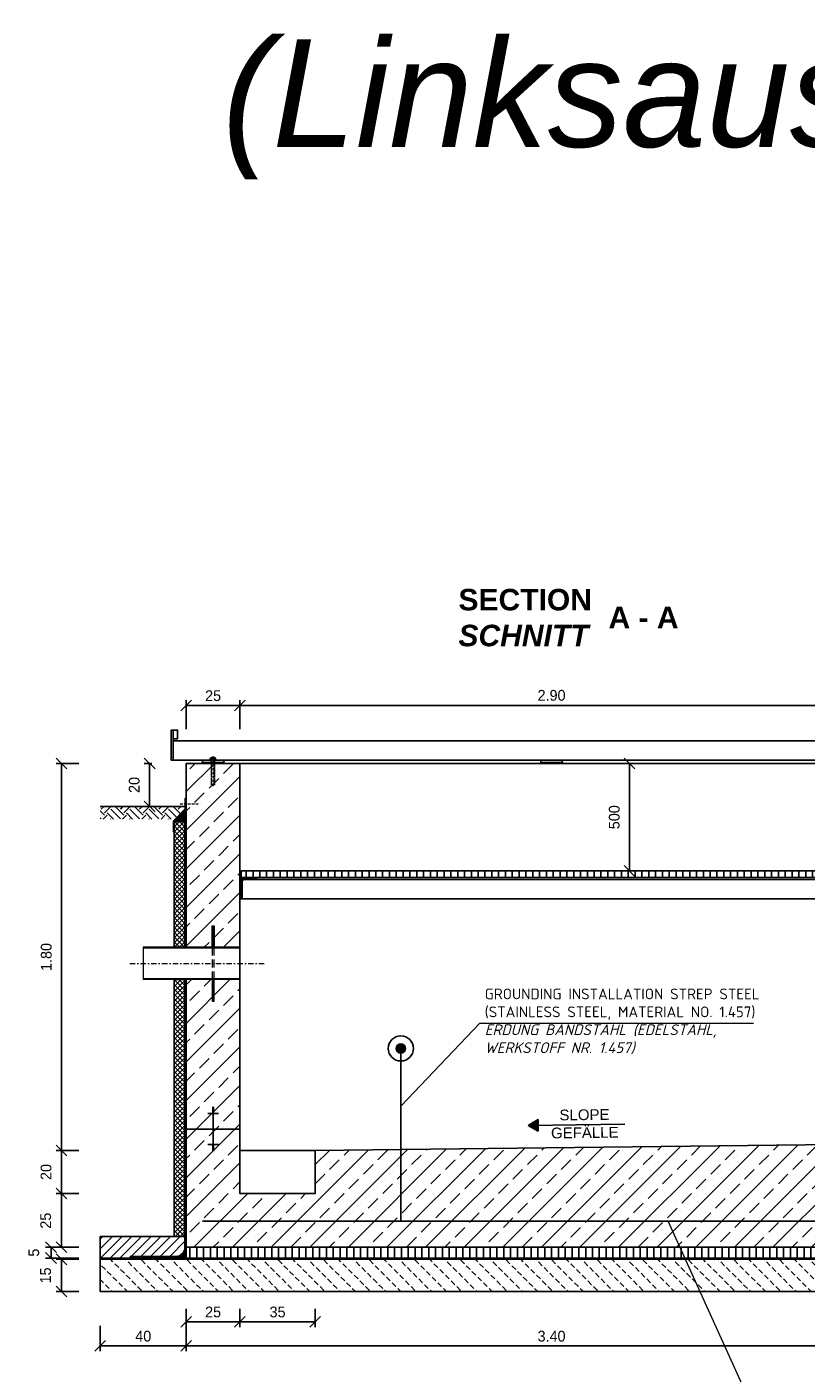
# Model space of a CAD drawing. Header units: millimetres. Extents: x -61498 to 746175, y -1322 to 24596.
# Tile 2 of 37: x 5575 to 9200, y 3672 to 9932. Entities that reach past the tile are written whole.
import ezdxf

# ---------------------------------------------------------------- set-up
doc = ezdxf.new("R2010")
doc.units = ezdxf.units.MM
for name, pattern in [('ACAD_ISO10W100', [18, 12, -3, 0, -3]), ('JIS_02_1.0', [2, 1, -1]), ('STRICHPUNKT2', [0.5, 0.25, -0.125, 0, -0.125]), ('VERDECKT2', [0.1875, 0.125, -0.0625])]:
    doc.linetypes.add(name, pattern=pattern)
for name, color, linetype, lineweight in [('Bemaßung', 7, 'Continuous', 9), ('Beschriftung', 7, 'Continuous', 9), ('P------T2', 7, 'Continuous', 18), ('P-DABDICHTUNG', 7, 'Continuous', 18), ('P-ES-MD', 1, 'VERDECKT2', 18), ('verz. Bandstahl 30x3_5mm im Beton', 5, 'GRENZE1', 35)]:
    doc.layers.add(name, color=color, linetype=linetype, lineweight=lineweight)
doc.styles.add('LBB3.5M1000', font='isocp.shx', dxfattribs={"height": 3.5})
doc.linetypes.add('GRENZE1', pattern='A,6.35,-2.54,[133,ltypeshp.shx,S=2.54,R=0,X=-2.54,Y=0],-2.54,25.4', length=36.83)
doc.dimstyles.new('DIN', dxfattribs={"dimtxt": 2.5, "dimasz": 2.5, "dimexe": 1.25, "dimexo": 0.625, "dimtad": 1, "dimtih": 1, "dimdec": 4, "dimdsep": 46, "dimlunit": 6, "dimtxsty": 'Standard', "dimcen": 2.5, "dimadec": 0, "dimazin": 0, "dimtfac": 1, "dimtdec": 4, "dimtmove": 0, "dimatfit": 3, "dimfxl": 0, "dimtvp": 1, "dimtolj": 1, "dimtzin": 0, "dimarcsym": 0})
pattern_1 = [(45, (6441.0728, 5577.1557), (-2.245064, 2.245064), [])]

# ---------------------------------------------------------------- blocks, each defined once
blk = doc.blocks.new('_Oblique')
at = {"color": 0, "linetype": 'ByBlock', "lineweight": -2}
blk.add_line((-0.5, -0.5), (0.5, 0.5), dxfattribs=at)
blk = doc.blocks.new('*D37')
at = {"layer": 'Bemaßung', "color": 0, "lineweight": -2, "transparency": 16777216}
for p, q in [((6566.1, 6667.2), (6566.1, 6802.1)), ((6566.1, 6777.1), (9466.1, 6777.1)), ((9466.1, 6667.2), (9466.1, 6802.1))]:
    blk.add_line(p, q, dxfattribs=at)
at = {"layer": 'DEFPOINTS', "color": 0, "transparency": 16777216}
for p in [(9466.1, 6777.1), (6566.1, 6507.2), (9466.1, 6507.2)]:
    blk.add_point(p, dxfattribs=at)
at = {"layer": 'Bemaßung', "color": 0, "lineweight": -2, "transparency": 16777216, "xscale": 50, "yscale": 50, "zscale": 50, "rotation": 180}
blk.add_blockref('_Oblique', (6566.1, 6777.1), dxfattribs=at)
at = {"layer": 'Bemaßung', "color": 0, "lineweight": -2, "transparency": 16777216, "xscale": 50, "yscale": 50, "zscale": 50}
blk.add_blockref('_Oblique', (9466.1, 6777.1), dxfattribs=at)
at = {"layer": 'Bemaßung', "color": 0, "transparency": 16777216, "insert": (8016.1, 6823.7), "char_height": 50, "attachment_point": 5}
blk.add_mtext('\\A1;2.90', dxfattribs=at)
blk = doc.blocks.new('*D39')
at = {"layer": 'Bemaßung', "color": 0, "lineweight": -2, "transparency": 16777216}
for p, q in [((6316.1, 6667.2), (6316.1, 6802.1)), ((6316.1, 6777.1), (6566.1, 6777.1)), ((6566.1, 6667.2), (6566.1, 6802.1))]:
    blk.add_line(p, q, dxfattribs=at)
at = {"layer": 'DEFPOINTS', "color": 0, "transparency": 16777216}
for p in [(6566.1, 6777.1), (6316.1, 6507.2), (6566.1, 6507.2)]:
    blk.add_point(p, dxfattribs=at)
at = {"layer": 'Bemaßung', "color": 0, "lineweight": -2, "transparency": 16777216, "xscale": 50, "yscale": 50, "zscale": 50, "rotation": 180}
blk.add_blockref('_Oblique', (6316.1, 6777.1), dxfattribs=at)
at = {"layer": 'Bemaßung', "color": 0, "lineweight": -2, "transparency": 16777216, "xscale": 50, "yscale": 50, "zscale": 50}
blk.add_blockref('_Oblique', (6566.1, 6777.1), dxfattribs=at)
at = {"layer": 'Bemaßung', "color": 0, "transparency": 16777216, "insert": (6441.1, 6822.1), "char_height": 50, "attachment_point": 5}
blk.add_mtext('\\A1;25', dxfattribs=at)
blk = doc.blocks.new('*D42')
at = {"layer": 'Bemaßung', "color": 0, "lineweight": -2, "transparency": 16777216}
for p, q in [((6316.1, 3971.2), (6316.1, 3886)), ((6566.1, 3971.2), (6566.1, 3886)), ((6316.1, 3911), (6566.1, 3911))]:
    blk.add_line(p, q, dxfattribs=at)
at = {"layer": 'DEFPOINTS', "color": 0, "transparency": 16777216}
for p in [(6316.1, 4051.2), (6566.1, 4051.2), (6566.1, 3911)]:
    blk.add_point(p, dxfattribs=at)
at = {"layer": 'Bemaßung', "color": 0, "lineweight": -2, "transparency": 16777216, "xscale": 50, "yscale": 50, "zscale": 50, "rotation": 180}
blk.add_blockref('_Oblique', (6316.1, 3911), dxfattribs=at)
at = {"layer": 'Bemaßung', "color": 0, "lineweight": -2, "transparency": 16777216, "xscale": 50, "yscale": 50, "zscale": 50}
blk.add_blockref('_Oblique', (6566.1, 3911), dxfattribs=at)
at = {"layer": 'Bemaßung', "color": 0, "transparency": 16777216, "insert": (6441.1, 3956), "char_height": 50, "attachment_point": 5}
blk.add_mtext('\\A1;25', dxfattribs=at)
blk = doc.blocks.new('*D43')
at = {"layer": 'Bemaßung', "color": 0, "lineweight": -2, "transparency": 16777216}
for p, q in [((6566.1, 3971.2), (6566.1, 3886)), ((6916.1, 3971.2), (6916.1, 3886)), ((6566.1, 3911), (6916.1, 3911))]:
    blk.add_line(p, q, dxfattribs=at)
at = {"layer": 'DEFPOINTS', "color": 0, "transparency": 16777216}
for p in [(6566.1, 4051.2), (6916.1, 4051.2), (6916.1, 3911)]:
    blk.add_point(p, dxfattribs=at)
at = {"layer": 'Bemaßung', "color": 0, "lineweight": -2, "transparency": 16777216, "xscale": 50, "yscale": 50, "zscale": 50, "rotation": 180}
blk.add_blockref('_Oblique', (6566.1, 3911), dxfattribs=at)
at = {"layer": 'Bemaßung', "color": 0, "lineweight": -2, "transparency": 16777216, "xscale": 50, "yscale": 50, "zscale": 50}
blk.add_blockref('_Oblique', (6916.1, 3911), dxfattribs=at)
at = {"layer": 'Bemaßung', "color": 0, "transparency": 16777216, "insert": (6741.1, 3956), "char_height": 50, "attachment_point": 5}
blk.add_mtext('\\A1;35', dxfattribs=at)
blk = doc.blocks.new('*D44')
at = {"layer": 'Bemaßung', "color": 0, "lineweight": -2, "transparency": 16777216}
for p, q in [((6316.1, 3891.2), (6316.1, 3773.5)), ((9716.1, 3891.2), (9716.1, 3773.5)), ((6316.1, 3798.5), (9716.1, 3798.5))]:
    blk.add_line(p, q, dxfattribs=at)
at = {"layer": 'DEFPOINTS', "color": 0, "transparency": 16777216}
for p in [(6316.1, 4051.2), (9716.1, 4051.2), (9716.1, 3798.5)]:
    blk.add_point(p, dxfattribs=at)
at = {"layer": 'Bemaßung', "color": 0, "lineweight": -2, "transparency": 16777216, "xscale": 50, "yscale": 50, "zscale": 50, "rotation": 180}
blk.add_blockref('_Oblique', (6316.1, 3798.5), dxfattribs=at)
at = {"layer": 'Bemaßung', "color": 0, "lineweight": -2, "transparency": 16777216, "xscale": 50, "yscale": 50, "zscale": 50}
blk.add_blockref('_Oblique', (9716.1, 3798.5), dxfattribs=at)
at = {"layer": 'Bemaßung', "color": 0, "transparency": 16777216, "insert": (8016.1, 3843.5), "char_height": 50, "attachment_point": 5}
blk.add_mtext('\\A1;3.40', dxfattribs=at)
blk = doc.blocks.new('*D45')
at = {"layer": 'Bemaßung', "color": 0, "lineweight": -2, "transparency": 16777216}
for p, q in [((5916.1, 3891.2), (5916.1, 3773.5)), ((6316.1, 3891.2), (6316.1, 3773.5)), ((5916.1, 3798.5), (6316.1, 3798.5))]:
    blk.add_line(p, q, dxfattribs=at)
at = {"layer": 'DEFPOINTS', "color": 0, "transparency": 16777216}
for p in [(5916.1, 4051.2), (6316.1, 4051.2), (6316.1, 3798.5)]:
    blk.add_point(p, dxfattribs=at)
at = {"layer": 'Bemaßung', "color": 0, "lineweight": -2, "transparency": 16777216, "xscale": 50, "yscale": 50, "zscale": 50, "rotation": 180}
blk.add_blockref('_Oblique', (5916.1, 3798.5), dxfattribs=at)
at = {"layer": 'Bemaßung', "color": 0, "lineweight": -2, "transparency": 16777216, "xscale": 50, "yscale": 50, "zscale": 50}
blk.add_blockref('_Oblique', (6316.1, 3798.5), dxfattribs=at)
at = {"layer": 'Bemaßung', "color": 0, "transparency": 16777216, "insert": (6116.1, 3843.5), "char_height": 50, "attachment_point": 5}
blk.add_mtext('\\A1;40', dxfattribs=at)
blk = doc.blocks.new('*D53')
at = {"layer": 'Bemaßung', "color": 0, "lineweight": -2, "transparency": 16777216}
for p, q in [((6156.1, 6507.2), (6120.8, 6507.2)), ((6145.8, 6507.2), (6145.8, 6307.2)), ((6096.1, 6307.2), (6120.8, 6307.2))]:
    blk.add_line(p, q, dxfattribs=at)
at = {"layer": 'DEFPOINTS', "color": 0, "transparency": 16777216}
for p in [(6316.1, 6507.2), (6145.8, 6307.2), (6256.1, 6307.2)]:
    blk.add_point(p, dxfattribs=at)
at = {"layer": 'Bemaßung', "color": 0, "lineweight": -2, "transparency": 16777216, "xscale": 50, "yscale": 50, "zscale": 50}
for p, rotation in [((6145.8, 6507.2), 90), ((6145.8, 6307.2), 270)]:
    blk.add_blockref('_Oblique', p, dxfattribs=dict(at, rotation=rotation))
at = {"layer": 'Bemaßung', "color": 0, "transparency": 16777216, "insert": (6074.3, 6407.2), "char_height": 50, "attachment_point": 5, "rotation": 90}
blk.add_mtext('\\A1;20', dxfattribs=at)
blk = doc.blocks.new('*D60')
at = {"layer": 'Bemaßung', "color": 0, "lineweight": -2, "transparency": 16777216}
for p, q in [((5816.1, 4201.2), (5710.3, 4201.2)), ((5735.3, 4201.2), (5735.3, 4051.2)), ((5816.1, 4051.2), (5710.3, 4051.2))]:
    blk.add_line(p, q, dxfattribs=at)
at = {"layer": 'DEFPOINTS', "color": 0, "transparency": 16777216}
for p in [(6316.1, 4201.2), (5735.3, 4051.2), (6316.1, 4051.2)]:
    blk.add_point(p, dxfattribs=at)
at = {"layer": 'Bemaßung', "color": 0, "lineweight": -2, "transparency": 16777216, "xscale": 50, "yscale": 50, "zscale": 50}
for p, rotation in [((5735.3, 4201.2), 90), ((5735.3, 4051.2), 270)]:
    blk.add_blockref('_Oblique', p, dxfattribs=dict(at, rotation=rotation))
at = {"layer": 'Bemaßung', "color": 0, "transparency": 16777216, "insert": (5661.7, 4126.2), "char_height": 50, "attachment_point": 5, "rotation": 90}
blk.add_mtext('\\A1;15', dxfattribs=at)
blk = doc.blocks.new('*D61')
at = {"layer": 'Bemaßung', "color": 0, "lineweight": -2, "transparency": 16777216}
for p, q in [((5816.1, 4507.2), (5710.3, 4507.2)), ((5735.3, 4507.2), (5735.3, 4257.2)), ((5816.1, 4257.2), (5710.3, 4257.2))]:
    blk.add_line(p, q, dxfattribs=at)
at = {"layer": 'DEFPOINTS', "color": 0, "transparency": 16777216}
for p in [(6316.1, 4507.2), (5735.3, 4257.2), (6316.1, 4257.2)]:
    blk.add_point(p, dxfattribs=at)
at = {"layer": 'Bemaßung', "color": 0, "lineweight": -2, "transparency": 16777216, "xscale": 50, "yscale": 50, "zscale": 50}
for p, rotation in [((5735.3, 4507.2), 90), ((5735.3, 4257.2), 270)]:
    blk.add_blockref('_Oblique', p, dxfattribs=dict(at, rotation=rotation))
at = {"layer": 'Bemaßung', "color": 0, "transparency": 16777216, "insert": (5662.4, 4380.7), "char_height": 50, "attachment_point": 5, "rotation": 90}
blk.add_mtext('\\A1;25', dxfattribs=at)
blk = doc.blocks.new('*D62')
at = {"layer": 'Bemaßung', "color": 0, "lineweight": -2, "transparency": 16777216}
for p, q in [((5816.1, 4707.2), (5710.3, 4707.2)), ((5735.3, 4707.2), (5735.3, 4507.2)), ((5816.1, 4507.2), (5710.3, 4507.2))]:
    blk.add_line(p, q, dxfattribs=at)
at = {"layer": 'DEFPOINTS', "color": 0, "transparency": 16777216}
for p in [(6316.1, 4707.2), (5735.3, 4507.2), (6316.1, 4507.2)]:
    blk.add_point(p, dxfattribs=at)
at = {"layer": 'Bemaßung', "color": 0, "lineweight": -2, "transparency": 16777216, "xscale": 50, "yscale": 50, "zscale": 50}
for p, rotation in [((5735.3, 4707.2), 90), ((5735.3, 4507.2), 270)]:
    blk.add_blockref('_Oblique', p, dxfattribs=dict(at, rotation=rotation))
at = {"layer": 'Bemaßung', "color": 0, "transparency": 16777216, "insert": (5664, 4607.2), "char_height": 50, "attachment_point": 5, "rotation": 90}
blk.add_mtext('\\A1;20', dxfattribs=at)
blk = doc.blocks.new('*D63')
at = {"layer": 'Bemaßung', "color": 0, "lineweight": -2, "transparency": 16777216}
for p, q in [((5816.1, 6507.2), (5710.3, 6507.2)), ((5735.3, 6507.2), (5735.3, 4707.2)), ((5816.1, 4707.2), (5710.3, 4707.2))]:
    blk.add_line(p, q, dxfattribs=at)
at = {"layer": 'DEFPOINTS', "color": 0, "transparency": 16777216}
for p in [(6316.1, 6507.2), (5735.3, 4707.2), (6316.1, 4707.2)]:
    blk.add_point(p, dxfattribs=at)
at = {"layer": 'Bemaßung', "color": 0, "lineweight": -2, "transparency": 16777216, "xscale": 50, "yscale": 50, "zscale": 50}
for p, rotation in [((5735.3, 6507.2), 90), ((5735.3, 4707.2), 270)]:
    blk.add_blockref('_Oblique', p, dxfattribs=dict(at, rotation=rotation))
at = {"layer": 'Bemaßung', "color": 0, "transparency": 16777216, "insert": (5664.9, 5607.2), "char_height": 50, "attachment_point": 5, "rotation": 90}
blk.add_mtext('\\A1;1.80', dxfattribs=at)
blk = doc.blocks.new('*D124')
at = {"layer": 'Bemaßung', "color": 0, "lineweight": -2, "transparency": 16777216}
for p, q in [((8007.3, 6507.2), (8353.4, 6507.2)), ((8378.4, 6507.2), (8378.4, 6007.2)), ((8007.3, 6007.2), (8353.4, 6007.2))]:
    blk.add_line(p, q, dxfattribs=at)
at = {"layer": 'DEFPOINTS', "color": 0, "transparency": 16777216}
for p in [(8407.3, 6507.2), (8378.4, 6007.2), (8407.3, 6007.2)]:
    blk.add_point(p, dxfattribs=at)
at = {"layer": 'Bemaßung', "color": 0, "lineweight": -2, "transparency": 16777216, "xscale": 50, "yscale": 50, "zscale": 50}
for p, rotation in [((8378.4, 6507.2), 90), ((8378.4, 6007.2), 270)]:
    blk.add_blockref('_Oblique', p, dxfattribs=dict(at, rotation=rotation))
at = {"layer": 'Bemaßung', "color": 0, "transparency": 16777216, "insert": (8308, 6257.2), "char_height": 50, "attachment_point": 5, "rotation": 90}
blk.add_mtext('\\A1;500', dxfattribs=at)
blk = doc.blocks.new('*D135')
at = {"layer": 'Bemaßung', "color": 0, "lineweight": -2, "transparency": 16777216}
for p, q in [((5816.1, 4257.2), (5661.9, 4257.2)), ((5686.9, 4257.2), (5686.9, 4207.2)), ((5816.1, 4207.2), (5661.9, 4207.2))]:
    blk.add_line(p, q, dxfattribs=at)
at = {"layer": 'DEFPOINTS', "color": 0, "transparency": 16777216}
for p in [(6316.1, 4257.2), (5686.9, 4207.2), (6316.1, 4207.2)]:
    blk.add_point(p, dxfattribs=at)
at = {"layer": 'Bemaßung', "color": 0, "lineweight": -2, "transparency": 16777216, "xscale": 50, "yscale": 50, "zscale": 50}
for p, rotation in [((5686.9, 4257.2), 90), ((5686.9, 4207.2), 270)]:
    blk.add_blockref('_Oblique', p, dxfattribs=dict(at, rotation=rotation))
at = {"layer": 'Bemaßung', "color": 0, "transparency": 16777216, "insert": (5606.9, 4232.2), "char_height": 50, "attachment_point": 5, "rotation": 90}
blk.add_mtext('\\A1;5', dxfattribs=at)

msp = doc.modelspace()

# ---------------------------------------------------------------- hatches: boundary and pattern name
at = {"lineweight": 0}
h = msp.add_hatch(dxfattribs=at)
h.set_pattern_fill('ANSI33', color=256, scale=20)
h.set_pattern_definition([(45, (8016.07, 5382.16), (-89.8026, 89.8026), []), (45, (8105.88, 5382.16), (-89.8026, 89.8026), [63.5, -31.75])])
h.paths.add_polyline_path([(6316.07279, 5652.15574), (6566.07279, 5652.15574), (6566.07279, 6507.15574), (6316.07279, 6507.15574)])
h.paths.add_polyline_path([(9466.07279, 5468.65574), (9716.07279, 5468.65574), (9716.07279, 6507.15574), (9466.07279, 6507.15574)])
h.paths.add_polyline_path([(9716.07279, 5195.65574), (9466.07279, 5195.65574), (9466.07279, 4737.15574), (6916.07279, 4707.15574), (6916.07279, 4507.15574), (6566.07279, 4507.15574), (6566.07279, 5502.15574), (6316.07279, 5502.15574), (6316.07279, 4257.15574), (9716.07279, 4257.15574)])
h = msp.add_hatch()
h.set_pattern_fill('EARTH', color=256, scale=10, angle=45)
h.set_pattern_definition([(45, (6116.07, 6278.02), (7e-15, 89.803), [63.5, -63.5]), (45, (6099.235, 6294.856), (7e-15, 89.803), [63.5, -63.5]), (45, (6082.4, 6311.694), (7e-15, 89.803), [63.5, -63.5]), (135, (6082.4, 6322.92), (-89.803, 7e-15), [63.5, -63.5]), (135, (6099.235, 6339.76), (-89.803, 7e-15), [63.5, -63.5]), (135, (6116.07, 6356.595), (-89.803, 7e-15), [63.5, -63.5])])
h.paths.add_polyline_path([(6264.70544, 6248.88009), (6311.22784, 6295.40248), (6311.22784, 6307.15574), (5916.07279, 6307.15574), (5916.07279, 6248.88009)])
at = {"lineweight": 5}
h = msp.add_hatch(dxfattribs=at)
h.set_pattern_fill('ANSI36', color=256, angle=90)
h.set_pattern_definition([(135, (6288.0728, 6265.3448), (-6.17393, 1.6838), [7.9375, -1.5875, 0, -1.5875])])
h.paths.add_polyline_path([(6316.07279, 6293.34482), (6260.07279, 6237.34482), (6310.07279, 6237.34482), (6316.07279, 6237.34482)])
h = msp.add_hatch(dxfattribs=at)
h.set_pattern_fill('ANSI37', color=256, scale=5)
h.set_pattern_definition([(45, (6285.073, 5989.906), (-11.2253, 11.2253), []), (135, (6285.073, 5989.906), (-11.2253, -11.2253), [])])
h.paths.add_polyline_path([(6310.07279, 6237.34482), (6260.07279, 6237.34482), (6260.07279, 5652.15574), (6310.07279, 5652.15574)])
at = {"lineweight": 9}
h = msp.add_hatch(dxfattribs=at)
h.set_pattern_fill('ANSI31', color=256)
h.set_pattern_definition([(45, (-77669.4396, 44326.9335), (-2.24506403, 2.24506403), [])])
edge = h.paths.add_edge_path()
edge.add_line((6566.07279, 5877.15574), (6566.07279, 5977.15574))
edge.add_line((6566.07279, 5977.15574), (6641.07279, 5977.15574))
edge.add_line((6641.07279, 5977.15574), (6641.07279, 5972.15574))
edge.add_arc((6636.07279, 5972.15574), 5, -90, 0, ccw=False)
edge.add_line((6636.07279, 5967.15574), (6586.07279, 5967.15574))
edge.add_arc((6586.07279, 5957.15574), 10, 90, 180)
edge.add_line((6576.07279, 5957.15574), (6576.07279, 5882.15574))
edge.add_arc((6571.07279, 5882.15574), 5, -90, 0, ccw=False)
edge.add_line((6571.07279, 5877.15574), (6566.07279, 5877.15574))
h = msp.add_hatch()
h.set_pattern_fill('ANSI31', color=256, scale=10, angle=45)
h.set_pattern_definition([(90, (-77669.44, 44326.933), (-31.75, 5e-15), [])])
h.paths.add_polyline_path([(6740.37494, 5977.15574), (6740.37494, 6007.15574), (6571.07279, 6007.15574), (6571.07279, 5977.15574)])
h.paths.add_polyline_path([(6740.37494, 6007.15574), (6740.37494, 5977.15574), (9461.07279, 5977.15574), (9461.07279, 6007.15574)])
at = {"lineweight": 0}
h = msp.add_hatch(dxfattribs=at)
h.set_pattern_fill('ANSI31', color=256)
h.set_pattern_definition(pattern_1)
h.paths.add_polyline_path([(6436.07279, 5752.15574), (6446.07279, 5752.15574), (6446.07279, 5652.15574), (6436.07279, 5652.15574)])
h = msp.add_hatch(dxfattribs=at)
h.set_pattern_fill('ANSI31', color=256, angle=90)
h.set_pattern_definition([(135, (6341.0728, 5577.1557), (-2.245064, -2.245064), [])])
h.paths.add_polyline_path([(6436.07279, 5652.15574), (6116.07279, 5652.15574), (6116.07279, 5648.95574), (6436.07279, 5648.95574)])
h.paths.add_polyline_path([(6446.07279, 5652.15574), (6436.07279, 5652.15574), (6436.07279, 5648.95574), (6446.07279, 5648.95574)])
h.paths.add_polyline_path([(6566.07279, 5652.15574), (6446.07279, 5652.15574), (6446.07279, 5648.95574), (6566.07279, 5648.95574)])
h.paths.add_polyline_path([(6566.07279, 5505.35574), (6446.07279, 5505.35574), (6446.07279, 5502.15574), (6566.07279, 5502.15574)])
h.paths.add_polyline_path([(6446.07279, 5505.35574), (6436.07279, 5505.35574), (6436.07279, 5502.15574), (6446.07279, 5502.15574)])
h.paths.add_polyline_path([(6436.07279, 5505.35574), (6116.07279, 5505.35574), (6116.07279, 5502.15574), (6436.07279, 5502.15574)])
at = {"lineweight": 5}
h = msp.add_hatch(dxfattribs=at)
h.set_pattern_fill('ANSI37', color=256, scale=5)
h.set_pattern_definition([(45, (8016.073, 5317.406), (-11.22532, 11.22532), []), (135, (8016.073, 5317.406), (-11.22532, -11.22532), [])])
h.paths.add_polyline_path([(6260.07279, 5502.15574), (6310.07279, 5502.15574), (6310.07279, 4307.15574), (6260.07279, 4307.15574)])
at = {"lineweight": 0}
h = msp.add_hatch(dxfattribs=at)
h.set_pattern_fill('ANSI31', color=256)
h.set_pattern_definition(pattern_1)
h.paths.add_polyline_path([(6436.07279, 5402.15574), (6446.07279, 5402.15574), (6446.07279, 5502.15574), (6436.07279, 5502.15574)])
h = msp.add_hatch()
h.set_pattern_fill('ANSI31', color=256, scale=10)
h.set_pattern_definition([(45, (9919.073, 4257.156), (-22.45064, 22.45064), [])])
edge = h.paths.add_edge_path()
edge.add_line((6055.69766, 4214.79977), (6055.69766, 4207.15574))
edge.add_line((6055.69766, 4207.15574), (5916.07279, 4207.15574))
edge.add_line((5916.07279, 4207.15574), (5916.07279, 4307.15574))
edge.add_line((5916.07279, 4307.15574), (6310.07279, 4307.15574))
edge.add_line((6310.07279, 4307.15574), (6310.07279, 4257.15574))
edge.add_arc((6267.71681, 4257.15574), 42.35598, 270, 360, ccw=False)
edge.add_line((6267.71681, 4214.79977), (6055.69766, 4214.79977))
h = msp.add_hatch(dxfattribs=at)
h.set_pattern_fill('AR-CONC', color=256, scale=0.48356)
h.set_pattern_definition([(50, (9798.245, 4232.1557), (3.4683817, -0.303444), [0.36267, -3.989368]), (355, (9798.245, 4232.1557), (-0.6709456, 3.6372986), [0.290136, -3.1914945]), (100.45144, (9798.534, 4232.1305), (2.797436, 3.3338545), [0.308222, -3.3904412]), (46.1842, (9798.245, 4233.123), (5.16075, -0.8003847), [0.544005, -5.984052]), (96.63564, (9798.675, 4233.056), (4.519649, 4.710446), [0.462333, -5.085665]), (351.18416, (9798.245, 4233.123), (4.519649, 4.710446), [0.435204, -4.787242]), (21, (9798.7285, 4232.881), (2.8864024, -1.946903), [0.36267, -3.989368]), (326, (9798.7285, 4232.881), (1.176575, 3.506534), [0.290136, -3.1914945]), (71.45144, (9798.969, 4232.719), (4.0629775, 1.559631), [0.308222, -3.3904412]), (37.5, (9798.245, 4232.1557), (0.05880017, 1.6097408), [0, -3.1528098, 0, -3.2398505, 0, -3.2035835]), (7.5, (9798.245, 4232.1557), (1.2720985, 1.9072164), [0, -1.8471984, 0, -3.0802758, 0, -1.2209884]), (327.5, (9797.1666, 4232.1557), (2.5813506, -0.1090663), [0, -1.2088994, 0, -3.7717663, 0, -5.0048437]), (317.5, (9796.683, 4232.1557), (2.8200537, 0.4840674), [0, -1.5715693, 0, -2.5048397, 0, -3.5541644])])
edge = h.paths.add_edge_path()
edge.add_line((6241.77372, 4207.15574), (6267.71681, 4208.79977))
edge.add_arc((6267.71681, 4257.15574), 48.35598, 270, 360)
edge.add_line((6316.07279, 4257.15574), (6316.07279, 4207.15574))
edge.add_line((6316.07279, 4207.15574), (6241.77372, 4207.15574))
h = msp.add_hatch()
h.set_pattern_fill('ANSI31', color=256, scale=10, angle=45)
h.set_pattern_definition([(90, (8016.073, 4232.156), (-31.75, 5e-15), [])])
h.paths.add_polyline_path([(6316.07279, 4257.15574), (9716.07279, 4257.15574), (9716.07279, 4207.15574), (6316.07279, 4207.15574)])
h = msp.add_hatch(dxfattribs=at)
h.set_pattern_fill('BETON_UNBEWEHRT', color=256, scale=200, angle=90, pattern_type=2)
h.set_pattern_definition([(135, (928.2, 4286.51), (-35.35534, -35.35534), [25, -12.5])])
h.paths.add_polyline_path([(5916.07279, 4201.15574), (10116.07279, 4201.15574), (10116.07279, 4051.15574), (5916.07279, 4051.15574)])
at = {"layer": 'Bemaßung'}
h = msp.add_hatch(color=256, dxfattribs=at)
h.dxf.hatch_style = 1
h.paths.add_polyline_path([(7906.86359, 4823.71299), (7953.65472, 4797.42715), (7953.02336, 4851.09238)])
at = {"layer": 'P-DABDICHTUNG'}
h = msp.add_hatch(dxfattribs=at)
h.set_pattern_fill('PLAST', scale=6, angle=90, style=0)
h.set_pattern_definition([(90, (-4910.0126, 2907.5883), (-1.5, 9e-17), []), (90, (-4910.2001, 2907.5883), (-1.5, 9e-17), []), (90, (-4910.3876, 2907.5883), (-1.5, 9e-17), [])])
h.paths.add_polyline_path([(6055.69766, 4207.15574), (6055.69766, 4208.79977), (6115.20477, 4208.79977), (6115.20477, 4207.15574)])
at = {"layer": 'verz. Bandstahl 30x3_5mm im Beton', "lineweight": -3, "ltscale": 20}
h = msp.add_hatch(color=0, dxfattribs=at)
h.dxf.hatch_style = 1
edge = h.paths.add_edge_path()
edge.add_arc((7314.73345, 5181.73074), 21.43508, 360, 720, ccw=False)

# ---------------------------------------------------------------- linework, layer by layer
for p, q in [((10858.91741, 6612.15574), (6256.07279, 6612.15574)), ((10858.91741, 6522.15574), (6256.07279, 6522.15574)), ((6391.07279, 6512.15574), (6386.07279, 6507.15574)), ((6391.07279, 6512.15574), (6391.07279, 6522.15574)), ((6491.07279, 6512.15574), (6391.07279, 6512.15574)), ((6491.07279, 6522.15574), (6491.07279, 6512.15574)), ((6491.07279, 6512.15574), (6496.07279, 6507.15574)), ((7966.07279, 6512.15574), (7961.07279, 6507.15574)), ((7966.07279, 6512.15574), (7966.07279, 6522.15574)), ((8066.07279, 6512.15574), (7966.07279, 6512.15574)), ((8066.07279, 6522.15574), (8066.07279, 6512.15574)), ((8066.07279, 6512.15574), (8071.07279, 6507.15574)), ((6566.07279, 6507.15574), (9466.07279, 6507.15574)), ((6311.22784, 6307.15574), (5916.07279, 6307.15574)), ((6260.07279, 6237.34482), (6316.07279, 6293.34482)), ((6310.07279, 5652.15574), (6310.07279, 6237.34482)), ((6310.07279, 6237.34482), (6316.07279, 6237.34482)), ((6741.92279, 5967.15574), (6636.07279, 5967.15574)), ((9396.07279, 5967.15574), (6741.92279, 5967.15574)), ((6571.07279, 5877.15574), (6741.92279, 5877.15574)), ((6741.92279, 5877.15574), (9461.07279, 5877.15574)), ((6310.07279, 4257.15574), (6310.07279, 5502.15574)), ((6446.07279, 4906.80902), (6436.07279, 4906.80902)), ((6446.07279, 4903.28912), (6436.07279, 4903.28912)), ((6446.07279, 4899.76921), (6436.07279, 4899.76921)), ((6446.07279, 4896.24931), (6436.07279, 4896.24931)), ((6446.07279, 4892.7294), (6436.07279, 4892.7294)), ((6446.07279, 4889.2095), (6436.07279, 4889.2095)), ((6446.07279, 4885.68959), (6436.07279, 4885.68959)), ((6441.07279, 4907.15574), (6441.07279, 4807.15574)), ((6466.07279, 4878.64978), (6416.07279, 4878.64978)), ((6446.07279, 4882.16969), (6436.07279, 4882.16969)), ((7906.86359, 4823.71299), (8356.97723, 4829.00845)), ((6316.07279, 4807.15574), (6566.07279, 4807.15574)), ((6441.07279, 4807.15574), (6441.07279, 4707.15574)), ((6466.07279, 4735.6617), (6416.07279, 4735.6617)), ((6446.07279, 4732.1418), (6436.07279, 4732.1418)), ((6446.07279, 4728.62189), (6436.07279, 4728.62189)), ((6446.07279, 4725.10199), (6436.07279, 4725.10199)), ((6446.07279, 4721.58208), (6436.07279, 4721.58208)), ((6446.07279, 4718.06218), (6436.07279, 4718.06218)), ((6446.07279, 4714.54227), (6436.07279, 4714.54227)), ((6446.07279, 4711.02237), (6436.07279, 4711.02237)), ((6446.07279, 4707.50246), (6436.07279, 4707.50246)), ((6916.07279, 4707.15574), (6566.07279, 4707.15574)), ((6310.07279, 4307.15574), (5916.07279, 4307.15574)), ((5916.07279, 4307.15574), (5916.07279, 4207.15574)), ((6310.07279, 4257.15574), (6310.07279, 4307.15574)), ((6310.07279, 4207.15574), (5916.07279, 4207.15574)), ((5916.07279, 4201.15574), (5916.07279, 4207.15574)), ((6310.07279, 4207.15574), (5916.07279, 4207.15574)), ((5916.07279, 4207.15574), (6316.07279, 4207.15574)), ((6055.69766, 4214.79977), (6055.69766, 4207.15574)), ((6267.71681, 4214.79977), (6055.69766, 4214.79977)), ((6267.71681, 4208.79977), (6055.69766, 4208.79977))]:
    msp.add_line(p, q)
at = {"linetype": 'Continuous', "lineweight": 9}
for p, q in [((6426.07279, 6522.15574), (6426.07279, 6525.15574)), ((6426.07279, 6525.15574), (6456.07279, 6525.15574)), ((6427.67279, 6526.15574), (6427.67279, 6532.15574)), ((6431.13699, 6533.15574), (6451.00859, 6533.15574)), ((6433.07279, 6535.65574), (6449.07279, 6535.65574)), ((6433.07279, 6535.65574), (6433.07279, 6533.15574)), ((6434.29779, 6536.09084), (6434.29779, 6533.15574)), ((6434.60099, 6526.15574), (6434.60099, 6532.15574)), ((6447.54459, 6526.15574), (6447.54459, 6532.15574)), ((6447.84779, 6536.09084), (6447.84779, 6533.15574)), ((6449.07279, 6535.65574), (6449.07279, 6533.15574)), ((6454.47279, 6526.15574), (6454.47279, 6532.15574)), ((6456.07279, 6522.15574), (6456.07279, 6525.15574))]:
    msp.add_line(p, q, dxfattribs=at)
at = {"linetype": 'JIS_02_1.0', "lineweight": 5, "ltscale": 2}
for p, q in [((6432.57279, 6507.15574), (6432.57279, 6525.15574)), ((6433.07279, 6408.65574), (6433.07279, 6535.65574)), ((6434.29779, 6408.22068), (6434.29779, 6533.15574)), ((6447.84779, 6408.22068), (6447.84779, 6533.15574)), ((6449.07279, 6408.65574), (6449.07279, 6535.65574)), ((6449.57279, 6507.15574), (6449.57279, 6525.15574)), ((6433.07279, 6408.65574), (6449.07279, 6408.65574))]:
    msp.add_line(p, q, dxfattribs=at)
at = {"linetype": 'ACAD_ISO10W100', "lineweight": 5}
for p, q in [((6441.07279, 6402.15574), (6441.07279, 6540.21674)), ((6287.98474, 6319.57406), (6375.49581, 6319.57406))]:
    msp.add_line(p, q, dxfattribs=at)
at = {"linetype": 'JIS_02_1.0', "lineweight": 25, "ltscale": 50}
for p, q in [((6313.07279, 6237.34482), (6313.07279, 5652.15574)), ((6313.07279, 5502.15574), (6313.07279, 4257.15574)), ((5916.07279, 4204.15574), (10116.07279, 4204.15574)), ((6267.71681, 4211.79977), (6055.69766, 4211.79977))]:
    msp.add_line(p, q, dxfattribs=at)
for points in [[(6246.07279, 6522.15574), (6256.07279, 6522.15574), (6256.07279, 6662.15574), (6246.07279, 6662.15574)], [(6256.07279, 6662.15574), (6276.07279, 6662.15574), (6276.07279, 6622.15574), (6256.07279, 6622.15574)], [(6258.11536, 6189.46158), (6258.11536, 6239.46158), (6313.22784, 6294.57406), (6313.22784, 6344.57406), (6311.22784, 6344.57406), (6311.22784, 6295.40248), (6256.11536, 6240.29), (6256.11536, 6189.46158)], [(6310.07279, 6237.34482), (6260.07279, 6237.34482), (6260.07279, 5652.15574), (6310.07279, 5652.15574)], [(6260.07279, 5502.15574), (6310.07279, 5502.15574), (6310.07279, 4307.15574), (6260.07279, 4307.15574)], [(7906.86359, 4823.71299), (7953.65472, 4797.42715), (7953.02336, 4851.09238)], [(6316.07279, 4257.15574), (9716.07279, 4257.15574), (9716.07279, 4207.15574), (6316.07279, 4207.15574)], [(5916.07279, 4201.15574), (10116.07279, 4201.15574), (10116.07279, 4051.15574), (5916.07279, 4051.15574)]]:
    msp.add_lwpolyline(points, close=True)
for points in [[(9716.07279, 5468.65574), (9716.07279, 6507.15574), (9466.07279, 6507.15574), (9466.07279, 4737.15574), (6916.07279, 4707.15574), (6916.07279, 4507.15574), (6566.07279, 4507.15574), (6566.07279, 4707.15574), (6566.07279, 6507.15574), (6316.07279, 6507.15574), (6316.07279, 5652.15574)], [(6741.92279, 6007.15574), (6571.07279, 6007.15574), (6571.07279, 5977.15574), (6741.92279, 5977.15574)], [(6741.92279, 5977.15574), (9461.07279, 5977.15574), (9461.07279, 6007.15574), (6741.92279, 6007.15574)], [(6316.07279, 5502.15574), (6316.07279, 4257.15574), (7166.07279, 4257.15574), (7166.07279, 4257.15574), (9716.07279, 4257.15574), (9716.07279, 5195.65574)]]:
    msp.add_lwpolyline(points)
msp.add_lwpolyline([(6566.07279, 5877.15574), (6566.07279, 5977.15574), (6641.07279, 5977.15574), (6641.07279, 5972.15574, -0.4142135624), (6636.07279, 5967.15574), (6586.07279, 5967.15574, 0.4142135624), (6576.07279, 5957.15574), (6576.07279, 5882.15574, -0.4142135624), (6571.07279, 5877.15574)], format="xyb", close=True)
at = {"linetype": 'Continuous', "lineweight": 9}
for centre, radius, start, end in [((6431.13689, 6526.65575), 6.49999, 57.795758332, 122.204241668), ((6431.13689, 6531.65574), 6.49999, 237.795758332, 302.204241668), ((6441.07279, 6515.07241), 22.08333, 68.760688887, 111.239311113), ((6441.07279, 6511.71365), 21.4421, 72.432641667, 107.567358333), ((6441.07279, 6546.59784), 21.4421, 252.432641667, 287.567358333), ((6451.00869, 6526.65575), 6.49999, 57.795758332, 122.204241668), ((6451.00869, 6531.65574), 6.49999, 237.795758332, 302.204241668)]:
    msp.add_arc(centre, radius, start, end, dxfattribs=at)
at = {"linetype": 'JIS_02_1.0', "lineweight": 5, "ltscale": 2}
msp.add_arc((6441.07279, 6429.23908), 22.08333, 248.760688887, 291.239311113, dxfattribs=at)
msp.add_arc((6267.71681, 4257.15574), 42.35598, 270, 0)
at = {"linetype": 'JIS_02_1.0', "lineweight": 25, "ltscale": 50}
msp.add_arc((6267.71681, 4257.15574), 45.35598, 270, 0, dxfattribs=at)
at = {"layer": 'P-DABDICHTUNG', "color": 7}
for p, q in [((7681.86226, 5299.02904), (7314.73345, 4913.28797)), ((7681.86226, 5299.02904), (8955.5771, 5299.02904)), ((9137.24085, 3102.60923), (8558.0183, 4379.36911)), ((6115.20477, 4208.79977), (6115.20477, 4207.15574)), ((6267.71681, 4208.79977), (6241.77372, 4207.15574))]:
    msp.add_line(p, q, dxfattribs=at)
msp.add_lwpolyline([(6316.07279, 4281.33373), (6316.07279, 4257.15574, -0.4142135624), (6267.71681, 4208.79977)], format="xyb", dxfattribs=at)
at = {"layer": 'P-ES-MD', "color": 7, "linetype": 'Continuous', "ltscale": 300}
for p, q in [((6116.07279, 5652.15574), (6116.07279, 5502.15574)), ((6566.07279, 5652.15574), (6116.07279, 5652.15574)), ((6566.07279, 5648.95574), (6116.07279, 5648.95574)), ((6566.07279, 5505.35574), (6116.07279, 5505.35574)), ((6566.07279, 5502.15574), (6116.07279, 5502.15574))]:
    msp.add_line(p, q, dxfattribs=at)
at = {"layer": 'P-ES-MD', "color": 7, "linetype": 'STRICHPUNKT2', "ltscale": 100}
msp.add_line((6052.97346, 5577.15574), (6679.46657, 5577.15574), dxfattribs=at)
at = {"layer": 'P-ES-MD', "color": 7, "linetype": 'Continuous', "ltscale": 300}
for points in [[(6436.07279, 5752.15574), (6446.07279, 5752.15574), (6446.07279, 5652.15574), (6436.07279, 5652.15574)], [(6436.07279, 5402.15574), (6446.07279, 5402.15574), (6446.07279, 5502.15574), (6436.07279, 5502.15574)]]:
    msp.add_lwpolyline(points, close=True, dxfattribs=at)
at = {"layer": 'P-ES-MD', "color": 7, "ltscale": 300}
for points in [[(6436.07279, 5652.15574), (6436.07279, 5502.15574)], [(6446.07279, 5502.15574), (6446.07279, 5652.15574)]]:
    msp.add_lwpolyline(points, dxfattribs=at)
at = {"layer": 'verz. Bandstahl 30x3_5mm im Beton', "color": 0, "lineweight": -3, "ltscale": 5}
for p, q in [((7314.73345, 4379.36911), (7314.73345, 5181.73074)), ((6391.07279, 4379.36911), (9641.07279, 4379.36911))]:
    msp.add_line(p, q, dxfattribs=at)
at = {"layer": 'verz. Bandstahl 30x3_5mm im Beton', "color": 0, "linetype": 'Continuous', "lineweight": -3, "ltscale": 5}
msp.add_circle((7314.73345, 5181.73074), 58.23302, dxfattribs=at)
at = {"layer": 'verz. Bandstahl 30x3_5mm im Beton', "color": 0, "lineweight": -3, "ltscale": 20}
msp.add_circle((7314.73345, 5181.73074), 21.43508, dxfattribs=at)

# ---------------------------------------------------------------- texts
at = {"color": 1, "insert": (5675.99605, 9874.45858), "char_height": 500, "attachment_point": 1, "style": 'LBB3.5M1000'}
msp.add_mtext_dynamic_manual_height_columns('\\pi808.58;{\\fArial|b0|i1|c0|p34;(Linksausführung)  Bauplan}', width=10081.0168878, gutter_width=17.5, heights=[0], dxfattribs=at)
at = {"layer": 'Bemaßung', "color": 1, "insert": (8004.94388, 4896.67854), "char_height": 50, "attachment_point": 1, "rotation": 0.674036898, "style": 'LBB3.5M1000'}
msp.add_mtext_dynamic_manual_height_columns('\\pi47.67;{\\fArial|b0|i0|c0|p34;\\C256;SLOPE\\P\\pi7.2024;GEFÄLLE}', width=321.3965767, gutter_width=17.5, heights=[0], dxfattribs=at)
at = {"layer": 'Beschriftung', "char_height": 100, "attachment_point": 1, "style": 'LBB3.5M1000'}
for s, width, insert in [('{\\fArial|b1|i0|c0|p34;SECTION\\P\\fArial|b1|i1|c0|p34;SCHNITT}', 963.5542391, (7582.90618, 7318.94824)), ('{\\fArial|b1|i0|c0|p34;A - A}', 355.0131253, (8281.16089, 7235.97337))]:
    msp.add_mtext_dynamic_manual_height_columns(s, width=width, gutter_width=17.5, heights=[0], dxfattribs=dict(at, insert=insert))
at = {"layer": 'P------T2', "color": 7, "insert": (7705.03601, 5460.38316), "char_height": 50, "width": 1279.3578589, "attachment_point": 1}
msp.add_mtext('{\\fISOCPEUR|b0|i0|c0|p34;\\C256;GROUNDING INSTALLATION STREP STEEL (STAINLESS STEEL, MATERIAL NO. 1.457)\\Ftxt|c0;\\P\\fISOCPEUR|b0|i1|c0|p34;ERDUNG BANDSTAHL (EDELSTAHL, WERKSTOFF NR. 1.457)}', dxfattribs=at)

# ---------------------------------------------------------------- dimensions: what is measured, and where the dimension line sits
at = {"layer": 'Bemaßung'}
for base, p1, p2, angle, text, override, picture, middle in [((6566.07279, 6777.12754), (6316.07279, 6507.15574), (6566.07279, 6507.15574), 180, '25', {"dimscale": 20, "dimexo": 8, "dimgap": 1, "dimblk1": 'Oblique', "dimblk2": 'Oblique', "dimsah": 1, "dimtmove": 2}, '*D39', (6441.07279, 6822.12754)), ((5686.86612, 4207.15574), (6316.07279, 4257.15574), (6316.07279, 4207.15574), 90, '5', {"dimscale": 20, "dimexo": 25, "dimgap": 1, "dimblk1": 'Oblique', "dimblk2": 'Oblique', "dimsah": 1, "dimtmove": 2}, '*D135', (5606.86612, 4232.15574))]:
    dim = msp.add_linear_dim(base=base, p1=p1, p2=p2, angle=angle, text=text, dimstyle='DIN', override=override, dxfattribs=at)
    dim.commit()
    dim.dimension.update_dxf_attribs({"geometry": picture, "text_midpoint": middle})
dim = msp.add_linear_dim(base=(9466.07279, 6777.12754), p1=(6566.07279, 6507.15574), p2=(9466.07279, 6507.15574), text='2.90', dimstyle='DIN', override={"dimscale": 20, "dimexo": 8, "dimgap": 1, "dimblk1": 'Oblique', "dimblk2": 'Oblique', "dimsah": 1, "dimtmove": 2}, dxfattribs=at)
dim.commit()
dim.dimension.update_dxf_attribs({"geometry": '*D37', "text_midpoint": (8016.07279, 6823.69612), "dimtype": 160})
for base, p1, p2, text, override, picture, middle in [((5735.33603, 4707.15574), (6316.07279, 6507.15574), (6316.07279, 4707.15574), '1.80', {"dimscale": 20, "dimexo": 25, "dimgap": 1, "dimblk1": 'Oblique', "dimblk2": 'Oblique', "dimsah": 1, "dimtmove": 2}, '*D63', (5664.92677, 5607.15574)), ((6145.80286, 6307.15574), (6316.07279, 6507.15574), (6256.11536, 6307.15574), '20', {"dimscale": 20, "dimexo": 8, "dimgap": 1, "dimblk1": 'Oblique', "dimblk2": 'Oblique', "dimsah": 1, "dimtmove": 2}, '*D53', (6074.33013, 6407.15574)), ((5735.33603, 4507.15574), (6316.07279, 4707.15574), (6316.07279, 4507.15574), '20', {"dimscale": 20, "dimexo": 25, "dimgap": 1, "dimblk1": 'Oblique', "dimblk2": 'Oblique', "dimsah": 1, "dimtmove": 2}, '*D62', (5664.01735, 4607.15574)), ((5735.33603, 4257.15574), (6316.07279, 4507.15574), (6316.07279, 4257.15574), '25', {"dimscale": 20, "dimexo": 25, "dimgap": 1, "dimblk1": 'Oblique', "dimblk2": 'Oblique', "dimsah": 1, "dimtmove": 2}, '*D61', (5662.37005, 4380.65574)), ((5735.33603, 4051.15574), (6316.07279, 4201.15574), (6316.07279, 4051.15574), '15', {"dimscale": 20, "dimexo": 25, "dimgap": 1, "dimblk1": 'Oblique', "dimblk2": 'Oblique', "dimsah": 1, "dimtmove": 2}, '*D60', (5661.74174, 4126.15574))]:
    dim = msp.add_linear_dim(base=base, p1=p1, p2=p2, angle=90, text=text, dimstyle='DIN', override=override, dxfattribs=at)
    dim.commit()
    dim.dimension.update_dxf_attribs({"geometry": picture, "text_midpoint": middle, "dimtype": 160})
dim = msp.add_linear_dim(base=(8378.3656, 6007.15574), p1=(8407.32583, 6507.15574), p2=(8407.32583, 6007.15574), angle=90, dimstyle='DIN', override={"dimscale": 20, "dimexo": 20, "dimgap": 1, "dimblk1": 'Oblique', "dimblk2": 'Oblique', "dimsah": 1, "dimtmove": 2}, dxfattribs=at)
dim.commit()
dim.dimension.update_dxf_attribs({"geometry": '*D124', "text_midpoint": (8308.04044, 6257.15574), "dimtype": 160})
for base, p1, p2, text, override, picture, middle in [((6316.07279, 3798.49799), (5916.07279, 4051.15574), (6316.07279, 4051.15574), '40', {"dimscale": 20, "dimexo": 8, "dimgap": 1, "dimblk1": 'Oblique', "dimblk2": 'Oblique', "dimsah": 1, "dimtmove": 2}, '*D45', (6116.07279, 3843.49799)), ((6566.07279, 3911.01989), (6316.07279, 4051.15574), (6566.07279, 4051.15574), '25', {"dimscale": 20, "dimexo": 4, "dimgap": 1, "dimblk1": 'Oblique', "dimblk2": 'Oblique', "dimsah": 1, "dimtmove": 2}, '*D42', (6441.07279, 3956.01989)), ((9716.07279, 3798.49799), (6316.07279, 4051.15574), (9716.07279, 4051.15574), '3.40', {"dimscale": 20, "dimexo": 8, "dimgap": 1, "dimblk1": 'Oblique', "dimblk2": 'Oblique', "dimsah": 1, "dimtmove": 2}, '*D44', (8016.07279, 3843.49799)), ((6916.07279, 3911.01989), (6566.07279, 4051.15574), (6916.07279, 4051.15574), '35', {"dimscale": 20, "dimexo": 4, "dimgap": 1, "dimblk1": 'Oblique', "dimblk2": 'Oblique', "dimsah": 1, "dimtmove": 2}, '*D43', (6741.07279, 3956.01989))]:
    dim = msp.add_linear_dim(base=base, p1=p1, p2=p2, text=text, dimstyle='DIN', override=override, dxfattribs=at)
    dim.commit()
    dim.dimension.update_dxf_attribs({"geometry": picture, "text_midpoint": middle})

doc.saveas('drawing.dxf')
